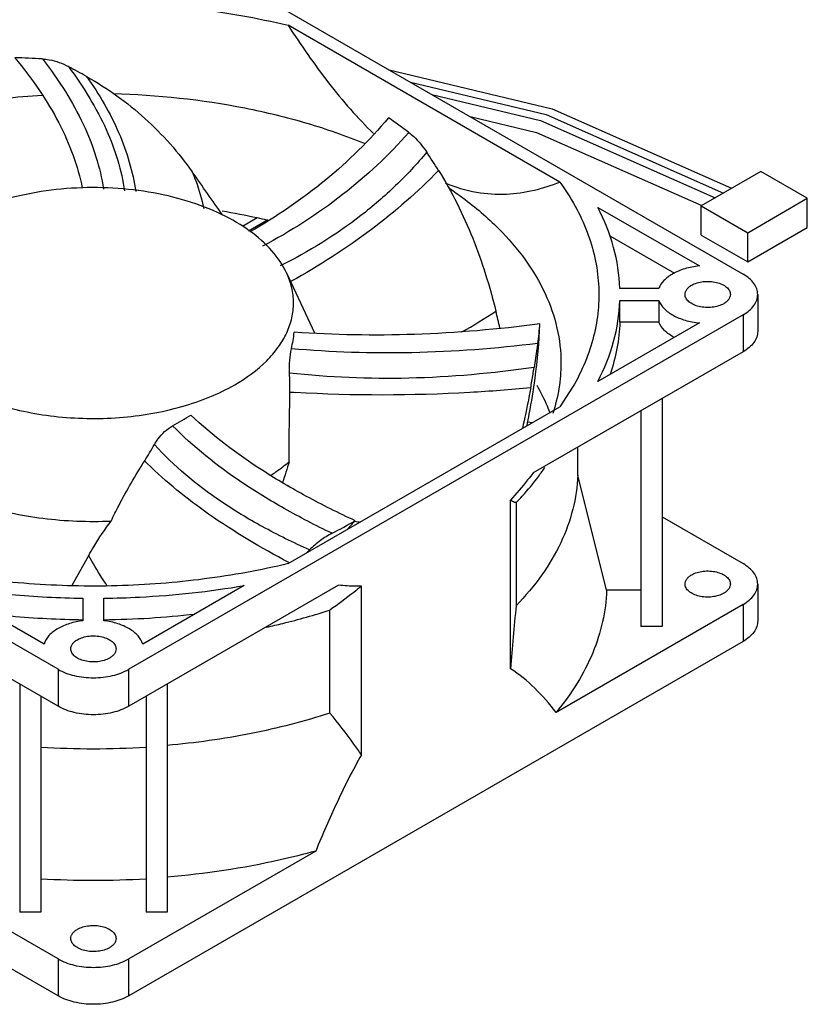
# Model space of a CAD drawing. Header units: millimetres. Extents: x 34 to 264, y 133 to 284.
# Tile 3 of 4: x 190 to 264, y 133 to 226. Entities that reach past the tile are written whole.
import ezdxf

# ---------------------------------------------------------------- set-up
doc = ezdxf.new("R2010")
doc.units = ezdxf.units.MM
doc.header["$LTSCALE"] = 27.090472
doc.layers.get('0').update_dxf_attribs({"linetype": 'CONTINUOUS'})

msp = doc.modelspace()

# ---------------------------------------------------------------- linework, layer by layer
at = {"color": 7, "linetype": 'Continuous'}
for p, q in [((199.892, 235.767), (258.228, 202.087)), ((240.825, 210.828), (215.032, 225.72)), ((232.297, 217.058), (238.608, 215.549)), ((238.608, 215.549), (254.301, 208.597)), ((259.908, 211.834), (254.251, 208.568)), ((264.327, 209.282), (259.908, 211.834)), ((254.448, 208.718), (254.477, 208.702)), ((258.67, 206.016), (264.327, 209.282)), ((264.327, 206.506), (264.327, 209.282)), ((244.439, 208.416), (254.075, 202.852)), ((254.251, 208.568), (258.67, 206.016)), ((254.251, 205.792), (254.251, 208.568)), ((212.099, 207.417), (210.692, 206.604)), ((211.271, 206.203), (213.017, 207.212)), ((212.979, 207.118), (213.017, 207.212)), ((213.095, 207.194), (213.017, 207.212)), ((213.093, 207.191), (213.017, 207.212)), ((258.67, 203.24), (264.327, 206.506)), ((258.67, 203.24), (258.67, 206.016)), ((245.581, 205.715), (251.706, 202.179)), ((254.251, 205.792), (258.67, 203.24)), ((214.877, 202.189), (217.541, 196.49)), ((215.323, 201.396), (215.263, 201.363)), ((250.226, 200.726), (246.523, 200.726)), ((246.523, 199.571), (250.226, 199.571)), ((246.523, 197.53), (246.523, 199.571)), ((250.226, 199.571), (250.226, 197.53)), ((259.619, 200.148), (259.619, 196.637)), ((258.228, 198.209), (199.892, 164.529)), ((254.075, 197.444), (244.439, 191.881)), ((250.226, 197.53), (246.523, 197.53)), ((258.228, 198.209), (258.228, 194.698)), ((258.228, 194.698), (238.299, 183.192)), ((242.038, 191.33), (240.825, 189.468)), ((250.533, 190.255), (250.533, 168.591)), ((215.032, 174.576), (240.825, 189.468)), ((248.533, 189.101), (248.533, 168.591)), ((238.21, 187.958), (237.78, 188.024)), ((242.522, 182.966), (242.522, 185.63)), ((245.272, 172.055), (242.522, 182.966)), ((236.131, 164.582), (236.131, 180.588)), ((236.675, 180.366), (236.675, 170.573)), ((250.533, 179.014), (258.228, 174.571)), ((194.502, 172.529), (196.084, 175.356)), ((215.147, 174.646), (215.077, 174.683)), ((215.166, 174.653), (215.098, 174.692)), ((219.821, 172.524), (199.892, 161.018)), ((210.853, 172.49), (201.216, 166.927)), ((221.989, 156.417), (221.989, 172.424)), ((259.619, 172.632), (259.619, 169.121)), ((193.175, 164.529), (181.42, 171.315)), ((195.533, 171.287), (195.533, 169.149)), ((197.533, 169.149), (197.533, 171.287)), ((248.533, 172.055), (245.272, 172.055)), ((258.228, 170.693), (240.472, 160.441)), ((258.228, 170.693), (258.228, 167.182)), ((191.85, 166.927), (186.193, 170.192)), ((218.997, 160.367), (218.997, 170.16)), ((250.533, 168.591), (248.533, 168.591)), ((193.175, 161.018), (181.42, 167.804)), ((258.228, 167.182), (199.892, 133.502)), ((193.175, 164.529), (193.175, 161.018)), ((199.892, 161.018), (199.892, 164.529)), ((189.533, 163.12), (189.533, 141.455)), ((203.533, 163.12), (203.533, 141.455)), ((191.533, 161.966), (191.533, 141.455)), ((201.533, 161.966), (201.533, 141.455)), ((217.648, 147.264), (199.892, 137.013)), ((193.175, 137.013), (181.42, 143.799)), ((191.533, 141.455), (189.533, 141.455)), ((203.533, 141.455), (201.533, 141.455)), ((193.175, 133.502), (181.42, 140.288)), ((193.175, 137.013), (193.175, 133.502)), ((199.892, 133.502), (199.892, 137.013))]:
    msp.add_line(p, q, dxfattribs=at)
for points in [[(224.631, 221.484), (240.083, 217.789), (257.136, 210.234)], [(226.646, 220.321), (239.533, 217.239), (256.358, 209.785)], [(228.662, 219.157), (238.983, 216.689), (255.581, 209.336)]]:
    msp.add_lwpolyline(points, dxfattribs=at)
for centre, radius, start, end in [((186.456, 132.074), 90.605, 86.68862, 88.34682), ((124.72, 92.623), 146.656, 60.97403, 61.73948), ((194.97, 173.42), 52.611, 53.20007, 55.787), ((162.438, 169.827), 79.021, 32.19391, 33.68747), ((-126.157, -24.532), 407.582, 34.73529, 35.43777), ((197.493, 139.795), 69.181, 77.81116, 80.63898), ((197.925, 141.828), 67.103, 77.00247, 77.80531), ((202.459, 193.837), 15.226, 54.08512, 55.2181), ((204.552, 244.567), 55.037, 299.32499, 303.28005), ((71.972, 158.378), 167.665, 13.30905, 13.86485), ((203.611, 197.847), 12.061, 346.31571, 353.8889), ((184.644, 199.552), 54.335, 352.20108, 357.67472), ((217.922, 198.763), 21.06, 351.05274, 356.14394), ((183.273, 201.338), 55.704, 350.26342, 351.62031), ((173.122, 191.179), 42.067, 359.58703, 2.04468), ((183.663, 201.271), 55.308, 349.58168, 350.26311), ((223.527, 316.711), 126.111, 266.2084, 266.44173), ((191.361, 211.524), 27.006, 298.0034, 302.27096), ((163.743, 207.806), 44.375, 328.06735, 330.40267), ((225.958, 208.573), 34.503, 224.62679, 225.19583), ((406.94, 123.085), 201.334, 162.31152, 162.90364), ((220.808, 196.244), 22.427, 323.43682, 326.06578), ((197.328, 220.341), 48.138, 297.01741, 299.98879), ((169.081, 224.949), 69.856, 317.54975, 318.48548), ((238.603, 288.97), 111.713, 261.1278, 261.39717), ((160.265, 234.495), 81.62, 313.76756, 314.09538), ((196.504, 256.949), 85.668, 264.77129, 269.35099), ((794.838, 116.895), 560.739, 174.50675, 175.1215), ((196.522, 255.256), 86.016, 264.78058, 269.3417), ((196.585, 254.454), 85.214, 270.63741, 276.46313), ((196.533, 236.466), 79.481, 266.3934, 273.60688), ((196.533, 228.741), 84.254, 266.59795, 273.40232)]:
    msp.add_arc(centre, radius, start, end, dxfattribs=at)
for points, knots in [([(178.034, 225.72), (181.017, 226.439), (187.161, 227.509), (196.533, 228.039), (205.905, 227.509), (212.049, 226.439), (215.032, 225.72)], [0, 0, 0, 0, 0.246745, 0.5, 0.753255, 1, 1, 1, 1]), ([(215.032, 225.72), (216.235, 223.853), (218.122, 221.125), (220.897, 217.74), (222.377, 216.174), (223.142, 215.436)], [0, 0, 0, 0, 0.507801, 0.757109, 1, 1, 1, 1]), ([(189.068, 222.641), (189.896, 221.646), (191.409, 219.653), (193.281, 216.543), (194.662, 213.429), (195.265, 211.308), (195.476, 210.26)], [0, 0, 0, 0, 0.275961, 0.53219, 0.772138, 1, 1, 1, 1]), ([(191.69, 222.528), (191.91, 222.513), (192.766, 222.406), (193.599, 222.111), (194.159, 221.799)], [0, 0, 0, 0, 0.256041, 1, 1, 1, 1]), ([(191.69, 222.528), (192.466, 221.529), (193.879, 219.53), (195.598, 216.416), (196.83, 213.304), (197.333, 211.192), (197.496, 210.15)], [0, 0, 0, 0, 0.274879, 0.530625, 0.770874, 1, 1, 1, 1]), ([(194.159, 221.799), (194.881, 220.827), (196.19, 218.893), (197.777, 215.906), (198.902, 212.953), (199.351, 210.963), (199.49, 209.987)], [0, 0, 0, 0, 0.277612, 0.534388, 0.77377, 1, 1, 1, 1]), ([(195.879, 220.86), (197.87, 219.752), (201.577, 217.059), (204.62, 213.64), (205.919, 211.792)], [0, 0, 0, 0, 0.502207, 1, 1, 1, 1]), ([(195.879, 220.86), (197.084, 219.183), (198.634, 216.528), (199.994, 212.76), (200.419, 210.867), (200.567, 209.922)], [0, 0, 0, 0, 0.516498, 0.760696, 1, 1, 1, 1]), ([(165.137, 211.742), (166.976, 212.804), (170.953, 214.716), (177.399, 216.881), (184.379, 218.397), (189.215, 218.94), (191.676, 219.096)], [0, 0, 0, 0, 0.229465, 0.475134, 0.733455, 1, 1, 1, 1]), ([(198.407, 219.227), (202.603, 219.125), (208.822, 218.469), (216.74, 216.54), (220.473, 215.242), (222.256, 214.51)], [0, 0, 0, 0, 0.515512, 0.763239, 1, 1, 1, 1]), ([(224.552, 216.926), (222.76, 214.785), (218.665, 210.753), (213.917, 207.531), (211.384, 206.086)], [0, 0, 0, 0, 0.489199, 1, 1, 1, 1]), ([(226.485, 215.547), (224.589, 213.384), (220.258, 209.329), (215.264, 206.143), (212.603, 204.723)], [0, 0, 0, 0, 0.488227, 1, 1, 1, 1]), ([(226.485, 215.547), (226.647, 215.424), (227.295, 214.871), (227.836, 214.199), (228.19, 213.657)], [0, 0, 0, 0, 0.238706, 1, 1, 1, 1]), ([(228.19, 213.657), (227.262, 212.552), (225.278, 210.43), (220.801, 206.567), (216.97, 204.202), (214.279, 202.86)], [0, 0, 0, 0, 0.244334, 0.490744, 1, 1, 1, 1]), ([(205.919, 211.792), (206.04, 211.509), (206.487, 210.383), (206.826, 209.214), (207.008, 208.329)], [0, 0, 0, 0, 0.254323, 1, 1, 1, 1]), ([(229.31, 211.928), (227.344, 209.897), (222.911, 206.035), (217.965, 202.87), (215.323, 201.396)], [0, 0, 0, 0, 0.483004, 1, 1, 1, 1]), ([(229.31, 211.928), (230.589, 209.894), (232.736, 205.535), (234.176, 200.911), (234.753, 198.556)], [0, 0, 0, 0, 0.497731, 1, 1, 1, 1]), ([(229.929, 210.75), (230.892, 210.352), (232.812, 209.776), (235.698, 209.592), (238.369, 209.976), (240.031, 210.513), (240.825, 210.828)], [0, 0, 0, 0, 0.279761, 0.533059, 0.77044, 1, 1, 1, 1]), ([(240.825, 210.828), (241.882, 209.367), (243.203, 207.014), (244.212, 203.659), (244.567, 201.153), (244.527, 198.638), (244.094, 196.137), (243.271, 193.672), (242.486, 192.101), (242.038, 191.33)], [0, 0, 0, 0, 0.260866, 0.384414, 0.505327, 0.625471, 0.746768, 0.87106, 1, 1, 1, 1]), ([(211.145, 206.343), (210.258, 206.959), (208.267, 208.058), (204.944, 209.254), (201.271, 210.035), (197.4, 210.367), (193.493, 210.239), (189.712, 209.653), (186.217, 208.636), (184.074, 207.652), (183.098, 207.088)], [0, 0, 0, 0, 0.110509, 0.231487, 0.360412, 0.49395, 0.62834, 0.759753, 0.884614, 1, 1, 1, 1]), ([(230.338, 210.235), (230.771, 209.941), (232.413, 208.777), (233.954, 207.466), (235.007, 206.411)], [0, 0, 0, 0, 0.25989, 1, 1, 1, 1]), ([(246.523, 200.726), (246.478, 202.035), (246.065, 204.703), (245.065, 207.206), (244.439, 208.416)], [0, 0, 0, 0, 0.490249, 1, 1, 1, 1]), ([(214.877, 202.189), (214.522, 202.948), (213.502, 204.437), (212.152, 205.617), (211.39, 206.169)], [0, 0, 0, 0, 0.471071, 1, 1, 1, 1]), ([(235.007, 206.411), (235.935, 205.48), (237.604, 203.547), (239.505, 200.352), (240.67, 197.022), (240.933, 194.736), (240.933, 193.616)], [0, 0, 0, 0, 0.272988, 0.527275, 0.767455, 1, 1, 1, 1]), ([(178.189, 202.189), (177.928, 201.63), (177.545, 200.458), (177.486, 198.609), (177.962, 196.786), (178.945, 195.053), (180.392, 193.452), (182.26, 192.017), (184.5, 190.78), (187.991, 189.399), (192.882, 188.375), (198.958, 188.262), (203.936, 189.1), (207.563, 190.34), (209.206, 191.135), (209.968, 191.575)], [0, 0, 0, 0, 0.045365, 0.089332, 0.134204, 0.182062, 0.234355, 0.291791, 0.354425, 0.421812, 0.567123, 0.718816, 0.86625, 0.935359, 1, 1, 1, 1]), ([(209.968, 191.575), (211.061, 192.206), (212.564, 193.293), (214.107, 195.08), (214.924, 196.453), (215.423, 197.884), (215.589, 199.346), (215.416, 200.808), (215.087, 201.739), (214.877, 202.189)], [0, 0, 0, 0, 0.292779, 0.423871, 0.545962, 0.661262, 0.772905, 0.884589, 1, 1, 1, 1]), ([(251.511, 202.087), (251.214, 201.916), (250.696, 201.537), (250.328, 200.998), (250.226, 200.726)], [0, 0, 0, 0, 0.540396, 1, 1, 1, 1]), ([(254.075, 202.852), (253.607, 202.806), (252.72, 202.641), (251.88, 202.301), (251.511, 202.087)], [0, 0, 0, 0, 0.524333, 1, 1, 1, 1]), ([(259.619, 200.148), (259.619, 200.329), (259.552, 200.706), (259.267, 201.232), (258.815, 201.707), (258.437, 201.967), (258.228, 202.087)], [0, 0, 0, 0, 0.217782, 0.450908, 0.710295, 1, 1, 1, 1]), ([(253.349, 201.026), (253.508, 201.118), (253.869, 201.266), (254.456, 201.384), (255.077, 201.401), (255.681, 201.316), (256.22, 201.136), (256.652, 200.873), (256.944, 200.541), (257.019, 200.272), (257.019, 200.148)], [0, 0, 0, 0, 0.128824, 0.270598, 0.417899, 0.562395, 0.696208, 0.8136, 0.913068, 1, 1, 1, 1]), ([(252.719, 200.148), (252.719, 200.23), (252.75, 200.401), (252.879, 200.639), (253.084, 200.854), (253.255, 200.971), (253.349, 201.026)], [0, 0, 0, 0, 0.217723, 0.450871, 0.710467, 1, 1, 1, 1]), ([(244.439, 191.881), (245.065, 193.09), (246.065, 195.593), (246.478, 198.261), (246.523, 199.571)], [0, 0, 0, 0, 0.50975, 1, 1, 1, 1]), ([(250.226, 199.571), (250.332, 199.287), (250.724, 198.726), (251.437, 198.223), (252.138, 197.892), (252.961, 197.61), (253.623, 197.489), (254.075, 197.444)], [0, 0, 0, 0, 0.197997, 0.43224, 0.5637, 0.703287, 1, 1, 1, 1]), ([(256.39, 199.27), (256.23, 199.179), (255.87, 199.03), (255.283, 198.912), (254.662, 198.895), (254.057, 198.98), (253.518, 199.16), (253.087, 199.423), (252.794, 199.756), (252.719, 200.024), (252.719, 200.148)], [0, 0, 0, 0, 0.128824, 0.270598, 0.417899, 0.562395, 0.696208, 0.8136, 0.913068, 1, 1, 1, 1]), ([(257.019, 200.148), (257.019, 200.066), (256.989, 199.896), (256.86, 199.658), (256.655, 199.443), (256.484, 199.325), (256.39, 199.27)], [0, 0, 0, 0, 0.217723, 0.450871, 0.710467, 1, 1, 1, 1]), ([(258.228, 198.209), (258.437, 198.329), (258.815, 198.59), (259.267, 199.065), (259.552, 199.59), (259.619, 199.967), (259.619, 200.148)], [0, 0, 0, 0, 0.289705, 0.549091, 0.782218, 1, 1, 1, 1]), ([(246.523, 197.53), (246.494, 196.689), (246.306, 194.996), (245.87, 193.349), (245.594, 192.539)], [0, 0, 0, 0, 0.495501, 1, 1, 1, 1]), ([(251.693, 196.068), (251.354, 196.244), (250.762, 196.639), (250.338, 197.23), (250.226, 197.53)], [0, 0, 0, 0, 0.544069, 1, 1, 1, 1]), ([(238.935, 197.347), (234.981, 196.829), (227.205, 196.161), (219.397, 196.287), (215.604, 196.563)], [0, 0, 0, 0, 0.511843, 1, 1, 1, 1]), ([(259.619, 196.637), (259.619, 196.456), (259.552, 196.079), (259.267, 195.554), (258.815, 195.079), (258.437, 194.818), (258.228, 194.698)], [0, 0, 0, 0, 0.217782, 0.450909, 0.710295, 1, 1, 1, 1]), ([(215.162, 192.68), (215.147, 193.087), (215.163, 193.863), (215.26, 194.633), (215.33, 194.994)], [0, 0, 0, 0, 0.525606, 1, 1, 1, 1]), ([(238.726, 195.488), (234.759, 195.002), (226.955, 194.413), (219.129, 194.653), (215.33, 194.994)], [0, 0, 0, 0, 0.511724, 1, 1, 1, 1]), ([(238.726, 195.488), (238.7, 195.321), (238.583, 194.565), (238.467, 193.809), (238.382, 193.22)], [0, 0, 0, 0, 0.221218, 1, 1, 1, 1]), ([(238.382, 193.22), (234.442, 192.642), (226.694, 191.941), (218.914, 192.254), (215.162, 192.68)], [0, 0, 0, 0, 0.513278, 1, 1, 1, 1]), ([(240.933, 193.616), (240.933, 192.815), (240.801, 191.196), (240.411, 189.62), (240.157, 188.846)], [0, 0, 0, 0, 0.495744, 1, 1, 1, 1]), ([(237.711, 187.667), (237.786, 188.046), (238.074, 189.544), (238.322, 191.05), (238.477, 192.179)], [0, 0, 0, 0, 0.252928, 1, 1, 1, 1]), ([(215.125, 184.259), (215.121, 184.811), (215.124, 187.017), (215.171, 189.222), (215.188, 190.876)], [0, 0, 0, 0, 0.250366, 1, 1, 1, 1]), ([(238.059, 191.27), (236.138, 191.09), (228.701, 190.525), (221.218, 190.5), (215.701, 190.843)], [0, 0, 0, 0, 0.258768, 1, 1, 1, 1]), ([(238.059, 191.27), (238.001, 190.951), (237.756, 189.662), (237.485, 188.378), (237.27, 187.414)], [0, 0, 0, 0, 0.246603, 1, 1, 1, 1]), ([(239.922, 188.85), (239.837, 189.075), (239.473, 189.983), (239.033, 190.859), (238.665, 191.498)], [0, 0, 0, 0, 0.245723, 1, 1, 1, 1]), ([(221.39, 178.649), (219.822, 179.372), (216.836, 180.856), (211.479, 183.997), (207.872, 186.713), (205.782, 188.691)], [0, 0, 0, 0, 0.27812, 0.536554, 1, 1, 1, 1]), ([(202.327, 185.889), (202.43, 186.072), (202.884, 186.769), (203.513, 187.352), (204.041, 187.68)], [0, 0, 0, 0, 0.251866, 1, 1, 1, 1]), ([(219.195, 177.456), (217.658, 178.189), (214.736, 179.694), (209.516, 182.888), (206.032, 185.662), (204.041, 187.68)], [0, 0, 0, 0, 0.278259, 0.536607, 1, 1, 1, 1]), ([(217.061, 175.877), (215.534, 176.558), (212.641, 177.974), (207.526, 181.062), (204.174, 183.842), (202.327, 185.889)], [0, 0, 0, 0, 0.27994, 0.538369, 1, 1, 1, 1]), ([(198.217, 178.621), (198.449, 179.111), (199.421, 181.064), (200.528, 182.948), (201.402, 184.335)], [0, 0, 0, 0, 0.248354, 1, 1, 1, 1]), ([(215.077, 174.683), (212.46, 176.069), (207.733, 178.867), (203.433, 182.316), (201.644, 184.092)], [0, 0, 0, 0, 0.540157, 1, 1, 1, 1]), ([(213.412, 182.985), (213.565, 183.085), (214.154, 183.484), (214.721, 183.916), (215.125, 184.259)], [0, 0, 0, 0, 0.256488, 1, 1, 1, 1]), ([(238.299, 183.192), (238.124, 182.968), (237.422, 182.083), (236.693, 181.219), (236.131, 180.588)], [0, 0, 0, 0, 0.251827, 1, 1, 1, 1]), ([(242.522, 182.966), (242.481, 181.879), (242.159, 179.671), (240.986, 176.459), (239.148, 173.368), (237.557, 171.484), (236.675, 170.573)], [0, 0, 0, 0, 0.233101, 0.474019, 0.728313, 1, 1, 1, 1]), ([(236.675, 180.366), (236.871, 180.569), (237.627, 181.373), (238.332, 182.225), (238.822, 182.885)], [0, 0, 0, 0, 0.255662, 1, 1, 1, 1]), ([(236.675, 180.366), (236.628, 180.372), (236.434, 180.409), (236.254, 180.503), (236.131, 180.588)], [0, 0, 0, 0, 0.239657, 1, 1, 1, 1]), ([(185.645, 180.207), (187.623, 179.575), (191.798, 178.695), (196.055, 178.527), (198.217, 178.621)], [0, 0, 0, 0, 0.489598, 1, 1, 1, 1]), ([(196.084, 175.356), (196.24, 175.634), (196.896, 176.758), (197.631, 177.834), (198.217, 178.621)], [0, 0, 0, 0, 0.24543, 1, 1, 1, 1]), ([(219.195, 177.456), (218.807, 177.254), (218.056, 176.775), (217.381, 176.194), (217.061, 175.877)], [0, 0, 0, 0, 0.492643, 1, 1, 1, 1]), ([(197.819, 172.5), (197.658, 172.734), (197.037, 173.659), (196.47, 174.621), (196.084, 175.356)], [0, 0, 0, 0, 0.25502, 1, 1, 1, 1]), ([(215.032, 174.576), (212.407, 173.944), (207.013, 172.962), (198.769, 172.327), (190.457, 172.518), (184.958, 173.204), (182.257, 173.69)], [0, 0, 0, 0, 0.245456, 0.497293, 0.750504, 1, 1, 1, 1]), ([(259.619, 172.632), (259.619, 172.813), (259.552, 173.19), (259.267, 173.716), (258.815, 174.19), (258.437, 174.451), (258.228, 174.571)], [0, 0, 0, 0, 0.217782, 0.450908, 0.710295, 1, 1, 1, 1]), ([(252.719, 172.632), (252.719, 172.714), (252.75, 172.885), (252.879, 173.123), (253.084, 173.337), (253.255, 173.455), (253.349, 173.51)], [0, 0, 0, 0, 0.217723, 0.450871, 0.710467, 1, 1, 1, 1]), ([(253.349, 173.51), (253.508, 173.602), (253.869, 173.75), (254.456, 173.868), (255.077, 173.885), (255.681, 173.8), (256.22, 173.62), (256.652, 173.357), (256.944, 173.024), (257.019, 172.756), (257.019, 172.632)], [0, 0, 0, 0, 0.128824, 0.270598, 0.417899, 0.562395, 0.696208, 0.8136, 0.913068, 1, 1, 1, 1]), ([(197.533, 171.287), (198.659, 171.3), (203.118, 171.438), (207.567, 171.923), (210.853, 172.49)], [0, 0, 0, 0, 0.252337, 1, 1, 1, 1]), ([(221.989, 172.424), (221.747, 172.228), (220.769, 171.449), (219.766, 170.7), (218.997, 170.16)], [0, 0, 0, 0, 0.248998, 1, 1, 1, 1]), ([(221.989, 172.424), (221.805, 172.418), (221.081, 172.409), (220.357, 172.458), (219.821, 172.524)], [0, 0, 0, 0, 0.254894, 1, 1, 1, 1]), ([(256.39, 171.754), (256.23, 171.662), (255.87, 171.514), (255.283, 171.396), (254.662, 171.379), (254.057, 171.464), (253.518, 171.644), (253.087, 171.907), (252.794, 172.24), (252.719, 172.508), (252.719, 172.632)], [0, 0, 0, 0, 0.128824, 0.270598, 0.417899, 0.562395, 0.696208, 0.8136, 0.913068, 1, 1, 1, 1]), ([(257.019, 172.632), (257.019, 172.55), (256.989, 172.38), (256.86, 172.142), (256.655, 171.927), (256.484, 171.809), (256.39, 171.754)], [0, 0, 0, 0, 0.217723, 0.450871, 0.710467, 1, 1, 1, 1]), ([(258.228, 170.693), (258.437, 170.813), (258.815, 171.074), (259.267, 171.549), (259.552, 172.074), (259.619, 172.451), (259.619, 172.632)], [0, 0, 0, 0, 0.289705, 0.549091, 0.782218, 1, 1, 1, 1]), ([(245.272, 172.055), (245.236, 171.048), (244.971, 169.01), (244.015, 166.023), (242.513, 163.12), (241.201, 161.318), (240.472, 160.441)], [0, 0, 0, 0, 0.23639, 0.479022, 0.732399, 1, 1, 1, 1]), ([(212.98, 168.534), (213.495, 168.647), (215.519, 169.119), (217.522, 169.683), (218.997, 170.16)], [0, 0, 0, 0, 0.2539, 1, 1, 1, 1]), ([(193.175, 168.407), (192.857, 168.224), (192.307, 167.817), (191.937, 167.222), (191.85, 166.927)], [0, 0, 0, 0, 0.543081, 1, 1, 1, 1]), ([(195.533, 169.149), (195.103, 169.095), (194.288, 168.926), (193.516, 168.604), (193.175, 168.407)], [0, 0, 0, 0, 0.523617, 1, 1, 1, 1]), ([(201.216, 166.927), (201.133, 167.211), (200.784, 167.783), (199.94, 168.435), (198.823, 168.916), (197.98, 169.094), (197.533, 169.149)], [0, 0, 0, 0, 0.197199, 0.430016, 0.700707, 1, 1, 1, 1]), ([(259.619, 169.121), (259.619, 168.94), (259.552, 168.563), (259.267, 168.038), (258.815, 167.563), (258.437, 167.302), (258.228, 167.182)], [0, 0, 0, 0, 0.217782, 0.450909, 0.710295, 1, 1, 1, 1]), ([(195.013, 167.346), (195.172, 167.438), (195.533, 167.586), (196.12, 167.704), (196.741, 167.721), (197.345, 167.636), (197.884, 167.456), (198.316, 167.193), (198.608, 166.86), (198.683, 166.592), (198.683, 166.468)], [0, 0, 0, 0, 0.128824, 0.270598, 0.417899, 0.562395, 0.696208, 0.8136, 0.913068, 1, 1, 1, 1]), ([(194.383, 166.468), (194.383, 166.55), (194.413, 166.721), (194.543, 166.959), (194.748, 167.173), (194.919, 167.291), (195.013, 167.346)], [0, 0, 0, 0, 0.217723, 0.450871, 0.710467, 1, 1, 1, 1]), ([(198.054, 165.59), (197.894, 165.498), (197.534, 165.35), (196.947, 165.232), (196.326, 165.215), (195.721, 165.3), (195.182, 165.48), (194.751, 165.743), (194.458, 166.076), (194.383, 166.344), (194.383, 166.468)], [0, 0, 0, 0, 0.128824, 0.270598, 0.417899, 0.562395, 0.696208, 0.8136, 0.913068, 1, 1, 1, 1]), ([(198.683, 166.468), (198.683, 166.386), (198.653, 166.216), (198.524, 165.978), (198.319, 165.763), (198.148, 165.645), (198.054, 165.59)], [0, 0, 0, 0, 0.217723, 0.450871, 0.710467, 1, 1, 1, 1]), ([(193.175, 164.529), (193.651, 164.254), (194.76, 163.852), (196.533, 163.659), (198.306, 163.852), (199.415, 164.254), (199.892, 164.529)], [0, 0, 0, 0, 0.237241, 0.5, 0.76276, 1, 1, 1, 1]), ([(240.472, 160.441), (239.846, 161.243), (238.531, 162.765), (236.974, 164.063), (236.131, 164.582)], [0, 0, 0, 0, 0.506901, 1, 1, 1, 1]), ([(199.892, 161.018), (199.415, 160.743), (198.306, 160.341), (196.533, 160.148), (194.76, 160.341), (193.651, 160.743), (193.175, 161.018)], [0, 0, 0, 0, 0.23724, 0.499999, 0.762759, 1, 1, 1, 1]), ([(218.997, 160.367), (216.542, 159.574), (211.429, 158.268), (206.206, 157.532), (203.533, 157.294)], [0, 0, 0, 0, 0.490141, 1, 1, 1, 1]), ([(221.989, 156.417), (221.754, 156.754), (220.797, 158.102), (219.79, 159.413), (218.997, 160.367)], [0, 0, 0, 0, 0.249154, 1, 1, 1, 1]), ([(221.989, 156.417), (221.154, 154.939), (219.632, 151.919), (218.287, 148.819), (217.648, 147.264)], [0, 0, 0, 0, 0.502344, 1, 1, 1, 1]), ([(217.648, 147.264), (216.524, 146.952), (211.885, 145.791), (207.135, 145.081), (203.533, 144.779)], [0, 0, 0, 0, 0.244063, 1, 1, 1, 1]), ([(194.383, 138.952), (194.383, 139.034), (194.413, 139.204), (194.543, 139.442), (194.748, 139.657), (194.919, 139.775), (195.013, 139.83)], [0, 0, 0, 0, 0.217723, 0.450871, 0.710467, 1, 1, 1, 1]), ([(195.013, 139.83), (195.172, 139.922), (195.533, 140.07), (196.12, 140.188), (196.741, 140.205), (197.345, 140.12), (197.884, 139.94), (198.316, 139.677), (198.608, 139.344), (198.683, 139.076), (198.683, 138.952)], [0, 0, 0, 0, 0.128824, 0.270598, 0.417899, 0.562395, 0.696208, 0.8136, 0.913068, 1, 1, 1, 1]), ([(198.054, 138.074), (197.894, 137.982), (197.534, 137.834), (196.947, 137.716), (196.326, 137.699), (195.721, 137.784), (195.182, 137.964), (194.751, 138.227), (194.458, 138.56), (194.383, 138.828), (194.383, 138.952)], [0, 0, 0, 0, 0.128824, 0.270598, 0.417899, 0.562395, 0.696208, 0.8136, 0.913068, 1, 1, 1, 1]), ([(198.683, 138.952), (198.683, 138.87), (198.653, 138.699), (198.524, 138.461), (198.319, 138.247), (198.148, 138.129), (198.054, 138.074)], [0, 0, 0, 0, 0.217723, 0.450871, 0.710467, 1, 1, 1, 1]), ([(193.175, 137.013), (193.651, 136.737), (194.76, 136.336), (196.533, 136.143), (198.306, 136.336), (199.415, 136.737), (199.892, 137.013)], [0, 0, 0, 0, 0.237241, 0.5, 0.76276, 1, 1, 1, 1]), ([(199.892, 133.502), (199.415, 133.227), (198.306, 132.825), (196.533, 132.632), (194.76, 132.825), (193.651, 133.227), (193.175, 133.502)], [0, 0, 0, 0, 0.23724, 0.499999, 0.762759, 1, 1, 1, 1])]:
    msp.add_open_spline(points, degree=3, knots=knots, dxfattribs=at)

doc.saveas('drawing.dxf')
